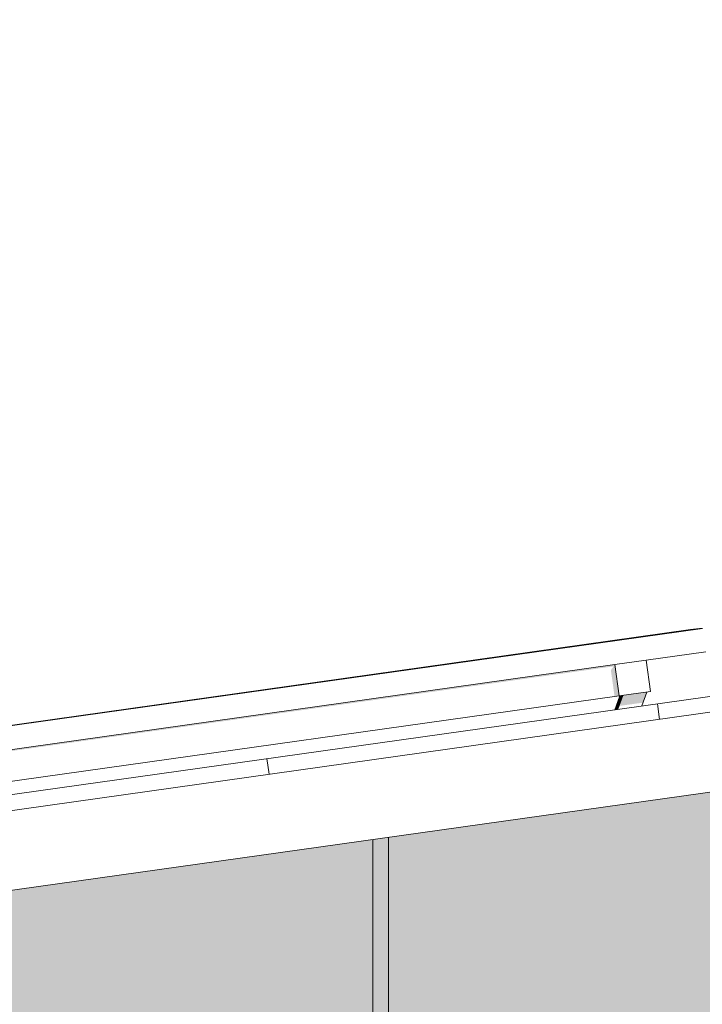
# Model space of a CAD drawing. Header units: metres. Extents: x -52 to 321, y -8 to 26.
# Tile 77 of 256: x -42.897 to -42.032, y 5.99 to 7.238. Entities that reach past the tile are written whole.
import ezdxf

# ---------------------------------------------------------------- set-up
doc = ezdxf.new("R2010")
doc.units = ezdxf.units.M
doc.header["$MEASUREMENT"] = 0
for name, color, linetype in [('10 Fassade', 7, 'Continuous'), ('30 Dachaufbau', 7, 'Continuous'), ('70 PV-Anlage', 7, 'Continuous'), ('94 Genehmigungsplanung Bemaßung', 7, 'Continuous')]:
    doc.layers.add(name, color=color, linetype=linetype)
doc.styles.add('ERSTELLTER_STIL_2', font='arial.ttf')
doc.dimstyles.new('ERSTELLTER_STIL__1', dxfattribs={"dimtxt": 0.25, "dimasz": 0.19, "dimexe": 0.18, "dimexo": 0.1, "dimgap": 0, "dimtad": 1, "dimtih": 1, "dimtoh": 1, "dimzin": 0, "dimdsep": 46, "dimtxsty": 'ERSTELLTER_STIL_2', "dimblk": 'ARROWHEAD_6', "dimblk1": 'ARROWHEAD_6', "dimblk2": 'ARROWHEAD_6', "dimcen": 0.09, "dimclrd": 7, "dimclre": 7, "dimclrt": 7, "dimazin": 0, "dimtfac": 1, "dimtdec": 4, "dimtmove": 0, "dimatfit": 3, "dimfxl": 1, "dimtolj": 1, "dimtzin": 0, "dimarcsym": 0})

# ---------------------------------------------------------------- blocks, each defined once
blk = doc.blocks.new('*X2', base_point=(-33357.279, 0))
at = {"layer": '30 Dachaufbau', "color": 7, "linetype": 'Continuous', "lineweight": 13}
for p, q in [((-42.0861, 6.3514), (-42.0889, 6.3712)), ((-42.0861, 6.3514), (-42.0889, 6.3712)), ((-42.5812, 6.2818), (-42.584, 6.3016)), ((-42.5812, 6.2818), (-42.584, 6.3016))]:
    blk.add_line(p, q, dxfattribs=at)
blk = doc.blocks.new('*D18', base_point=(-33357.279, 0))
at = {"layer": '94 Genehmigungsplanung Bemaßung', "color": 7, "linetype": 'Continuous', "lineweight": 13}
for p, q in [((-43.9997, 9.5481), (-43.9997, 9.9231)), ((-28.1801, 9.5481), (-28.1801, 9.9231)), ((-43.8997, 9.8356), (-44.0997, 9.6356)), ((-28.2801, 9.6356), (-28.0801, 9.8356)), ((-43.9997, 9.7356), (-28.1801, 9.7356)), ((-28.1801, 9.7356), (-28.0301, 9.7356))]:
    blk.add_line(p, q, dxfattribs=at)
at = {"layer": '94 Genehmigungsplanung Bemaßung', "color": 7, "lineweight": 13, "insert": (-36.5189, 9.7856), "char_height": 0.25, "attachment_point": 7, "style": 'ERSTELLTER_STIL_2'}
blk.add_mtext('\\A1;{\\pql;\\fArial|b0|i0|c0|p0;\\W1.000000;15,82}', dxfattribs=at)
blk = doc.blocks.new('ARROWHEAD_6')
at = {"color": 0, "linetype": 'Continuous', "lineweight": 0}
for p, q in [((-0.5, -0.5), (0.5, 0.5)), ((0, 0), (-1, 0))]:
    blk.add_line(p, q, dxfattribs=at)

msp = doc.modelspace()

# ---------------------------------------------------------------- hatches: boundary and pattern name
at = {"layer": '10 Fassade', "linetype": 'Continuous', "lineweight": 0, "true_color": 0x000000}
for points in [[(-42.4297, 5.71), (-41.6718, 5.71), (-39.8997, 5.9591), (-39.8997, 6.44), (-40.7371, 6.44), (-42.4297, 6.2021)], [(-42.4497, 5.71), (-42.4797, 5.71), (-42.4797, 5.69), (-42.4497, 5.69), (-42.4497, 4.96), (-42.4497, 4.94), (-42.4497, 4.9317), (-42.4355, 4.9317), (-42.4497, 4.9117), (-42.4497, 4.21), (-42.4497, 4.19), (-42.4497, 4.1817), (-42.4355, 4.1817), (-42.4497, 4.1617), (-42.4497, 3.46), (-42.4497, 3.44), (-42.4497, 3.4317), (-42.4355, 3.4317), (-42.4497, 3.4117), (-42.4497, 2.71), (-42.4497, 2.69), (-42.4497, 2.6817), (-42.4355, 2.6817), (-42.4497, 2.6617), (-42.4497, 1.96), (-42.4497, 1.94), (-42.4497, 1.9317), (-42.4355, 1.9317), (-42.4497, 1.9117), (-42.4497, 1.21), (-42.4497, 1.2), (-42.3997, 1.2), (-42.3997, 1.21), (-42.4297, 1.21), (-42.4297, 1.94), (-42.3997, 1.94), (-42.3997, 1.96), (-42.4297, 1.96), (-42.4297, 2.69), (-42.3997, 2.69), (-42.3997, 2.71), (-42.4297, 2.71), (-42.4297, 3.44), (-42.3997, 3.44), (-42.3997, 3.46), (-42.4297, 3.46), (-42.4297, 4.19), (-42.3997, 4.19), (-42.3997, 4.21), (-42.4297, 4.21), (-42.4297, 4.94), (-42.3997, 4.94), (-42.3997, 4.96), (-42.4297, 4.96), (-42.4297, 5.69), (-42.3997, 5.69), (-42.3997, 5.71), (-42.4297, 5.71), (-42.4297, 6.2021), (-42.4497, 6.1993)], [(-44.0297, 5.71), (-42.4497, 5.71), (-42.4497, 6.1993), (-44.0297, 5.9773)]]:
    msp.add_hatch(color=18, dxfattribs=at).paths.add_polyline_path(points)
at = {"layer": '70 PV-Anlage', "linetype": 'Continuous', "lineweight": 0, "true_color": 0x000000}
for points in [[(-42.0467, 6.4651), (-42.0468, 6.4651), (-42.0468, 6.465)], [(-42.0467, 6.4651), (-42.0467, 6.465), (-42.0466, 6.4651)], [(-42.0465, 6.4651), (-42.0466, 6.4651), (-42.0466, 6.465)], [(-42.0465, 6.4651), (-42.0465, 6.465), (-42.0464, 6.4651)], [(-42.0464, 6.4651), (-42.0464, 6.465), (-42.0463, 6.4651)], [(-42.0463, 6.4651), (-42.0463, 6.465), (-42.0462, 6.4651)], [(-42.0462, 6.4651), (-42.0462, 6.465), (-42.0461, 6.4651)], [(-42.0461, 6.4651), (-42.0461, 6.465), (-42.0461, 6.465), (-42.046, 6.4651)], [(-42.046, 6.4651), (-42.046, 6.465), (-42.0459, 6.4651)], [(-42.0459, 6.4651), (-42.0459, 6.465), (-42.0458, 6.4651)], [(-42.0458, 6.4651), (-42.0458, 6.465), (-42.0457, 6.4651)], [(-42.0455, 6.4651), (-42.0457, 6.4651), (-42.0457, 6.465)], [(-42.0454, 6.4651), (-42.0455, 6.4651), (-42.0455, 6.465)], [(-42.0453, 6.4651), (-42.0454, 6.4651), (-42.0454, 6.465)], [(-42.0452, 6.4651), (-42.0453, 6.4651), (-42.0453, 6.465)], [(-42.0452, 6.4651), (-42.0452, 6.465), (-42.0451, 6.4651)], [(-42.045, 6.4651), (-42.0451, 6.4651), (-42.0451, 6.465)], [(-42.045, 6.4651), (-42.045, 6.465), (-42.0449, 6.4651)], [(-42.0449, 6.4651), (-42.0449, 6.465), (-42.0448, 6.4651)], [(-42.0448, 6.4651), (-42.0448, 6.465), (-42.0447, 6.4651)], [(-42.0447, 6.4651), (-42.0447, 6.465), (-42.0446, 6.4651)], [(-42.0446, 6.4651), (-42.0446, 6.465), (-42.0445, 6.4651)], [(-42.0445, 6.4651), (-42.0445, 6.465), (-42.0444, 6.4651)], [(-42.0444, 6.4651), (-42.0444, 6.465), (-42.0443, 6.4651)], [(-42.0442, 6.4651), (-42.0442, 6.465), (-42.0441, 6.4651)], [(-42.0441, 6.4651), (-42.0441, 6.465), (-42.044, 6.4651)], [(-42.044, 6.4651), (-42.044, 6.465), (-42.0439, 6.4651)], [(-42.0439, 6.4651), (-42.0439, 6.465), (-42.0438, 6.4651)], [(-42.0438, 6.4651), (-42.0438, 6.465), (-42.0437, 6.4651)], [(-42.0437, 6.4651), (-42.0437, 6.465), (-42.0436, 6.4651)], [(-42.0436, 6.4651), (-42.0436, 6.465), (-42.0435, 6.4651)], [(-42.0435, 6.4651), (-42.0435, 6.465), (-42.0434, 6.4651)], [(-42.0434, 6.4651), (-42.0434, 6.465), (-42.0433, 6.4651)], [(-42.0432, 6.4651), (-42.0433, 6.4651), (-42.0433, 6.465)], [(-42.0432, 6.4651), (-42.0432, 6.465), (-42.0431, 6.4651)], [(-43.6877, 6.2036), (-43.6874, 6.2017), (-42.1444, 6.4186), (-42.1479, 6.4137), (-42.1432, 6.3803), (-42.1373, 6.3811), (-42.1429, 6.4207)], [(-42.1429, 6.3636), (-42.1428, 6.3636), (-42.1364, 6.3812), (-42.1366, 6.3812)], [(-42.1364, 6.3812), (-42.1428, 6.3636), (-42.1427, 6.3636), (-42.1363, 6.3813)], [(-42.1363, 6.3813), (-42.1427, 6.3636), (-42.1426, 6.3636), (-42.1362, 6.3813)], [(-42.1362, 6.3813), (-42.1426, 6.3636), (-42.1425, 6.3637), (-42.1361, 6.3813)], [(-42.1361, 6.3813), (-42.1425, 6.3637), (-42.1424, 6.3637), (-42.136, 6.3813)], [(-42.136, 6.3813), (-42.1424, 6.3637), (-42.1423, 6.3637), (-42.1359, 6.3813)], [(-42.1359, 6.3813), (-42.1422, 6.3637), (-42.1421, 6.3637), (-42.1358, 6.3813)], [(-42.1358, 6.3813), (-42.1421, 6.3637), (-42.142, 6.3637), (-42.1357, 6.3814)], [(-42.1356, 6.3814), (-42.142, 6.3637), (-42.1419, 6.3637), (-42.1355, 6.3814)], [(-42.1419, 6.3637), (-42.1418, 6.3638), (-42.1354, 6.3814), (-42.1355, 6.3814)], [(-42.1418, 6.3638), (-42.1417, 6.3638), (-42.1353, 6.3814), (-42.1354, 6.3814)], [(-42.1353, 6.3814), (-42.1417, 6.3638), (-42.1416, 6.3638), (-42.1352, 6.3814)], [(-42.1352, 6.3814), (-42.1416, 6.3638), (-42.1415, 6.3638), (-42.1351, 6.3814)], [(-42.1351, 6.3814), (-42.1414, 6.3638), (-42.1413, 6.3638), (-42.135, 6.3814)], [(-42.135, 6.3814), (-42.1413, 6.3638), (-42.1412, 6.3638), (-42.1349, 6.3815)], [(-42.1348, 6.3815), (-42.1412, 6.3638), (-42.1411, 6.3639), (-42.1347, 6.3815)], [(-42.1347, 6.3815), (-42.1411, 6.3639), (-42.141, 6.3639), (-42.1346, 6.3815)], [(-42.1346, 6.3815), (-42.141, 6.3639), (-42.1409, 6.3639), (-42.1345, 6.3815)], [(-42.1345, 6.3815), (-42.1409, 6.3639), (-42.1408, 6.3639), (-42.1344, 6.3815)], [(-42.1344, 6.3815), (-42.1408, 6.3639), (-42.1407, 6.3639), (-42.1343, 6.3815)], [(-42.1343, 6.3815), (-42.1407, 6.3639), (-42.1405, 6.3639), (-42.1342, 6.3816)], [(-42.1342, 6.3816), (-42.1405, 6.3639), (-42.1404, 6.3639), (-42.1341, 6.3816)], [(-42.1341, 6.3816), (-42.1404, 6.3639), (-42.1403, 6.364), (-42.1339, 6.3816)], [(-42.1339, 6.3816), (-42.1403, 6.364), (-42.1402, 6.364), (-42.1338, 6.3816)], [(-42.1338, 6.3816), (-42.1402, 6.364), (-42.1401, 6.364), (-42.1337, 6.3816)], [(-42.1337, 6.3816), (-42.1401, 6.364), (-42.14, 6.364), (-42.1336, 6.3816)], [(-42.1336, 6.3816), (-42.14, 6.364), (-42.1399, 6.364), (-42.1335, 6.3817)], [(-42.1335, 6.3817), (-42.1399, 6.364), (-42.1397, 6.364), (-42.1334, 6.3817)], [(-42.1334, 6.3817), (-42.1397, 6.364), (-42.1396, 6.3641), (-42.1333, 6.3817)], [(-42.1333, 6.3817), (-42.1396, 6.3641), (-42.1395, 6.3641), (-42.1331, 6.3817)], [(-42.1331, 6.3817), (-42.1395, 6.3641), (-42.1394, 6.3641), (-42.133, 6.3817)], [(-42.133, 6.3817), (-42.1394, 6.3641), (-42.1393, 6.3641), (-42.1329, 6.3817)], [(-42.1329, 6.3817), (-42.1393, 6.3641), (-42.1392, 6.3641), (-42.1328, 6.3818)], [(-42.1328, 6.3818), (-42.1392, 6.3641), (-42.1391, 6.3641), (-42.1327, 6.3818)], [(-42.1327, 6.3818), (-42.1391, 6.3641), (-42.139, 6.3642), (-42.1326, 6.3818)], [(-42.1374, 6.3684), (-42.1077, 6.3725), (-42.1069, 6.3737), (-42.1024, 6.386), (-42.1326, 6.3818)]]:
    msp.add_hatch(color=18, dxfattribs=at).paths.add_polyline_path(points)

# ---------------------------------------------------------------- linework, layer by layer
at = {"layer": '10 Fassade', "color": 7, "linetype": 'Continuous', "lineweight": 13}
for p, q in [((-42.4297, 5.71), (-42.4297, 6.2021)), ((-42.4497, 5.71), (-42.4497, 6.1993))]:
    msp.add_line(p, q, dxfattribs=at)
at = {"layer": '30 Dachaufbau', "color": 7, "linetype": 'Continuous', "lineweight": 13}
for p, q in [((-44.5645, 6.0233), (-36.0897, 7.2143)), ((-36.0897, 7.1941), (-44.5618, 6.0035)), ((-36.0897, 7.0931), (-44.5478, 5.9044))]:
    msp.add_line(p, q, dxfattribs=at)
at = {"layer": '70 PV-Anlage', "color": 7, "linetype": 'Continuous', "lineweight": 13}
for p, q in [((-43.7315, 6.2278), (-42.0317, 6.4667)), ((-43.7204, 6.2298), (-42.0468, 6.4651)), ((-43.7203, 6.2298), (-42.0467, 6.4651)), ((-43.7202, 6.2298), (-42.0466, 6.4651)), ((-43.7201, 6.2298), (-42.0465, 6.4651)), ((-43.72, 6.2298), (-42.0464, 6.4651)), ((-43.7199, 6.2298), (-42.0463, 6.4651)), ((-43.7197, 6.2298), (-42.0462, 6.4651)), ((-43.7196, 6.2298), (-42.0461, 6.4651)), ((-43.7195, 6.2298), (-42.046, 6.4651)), ((-43.7194, 6.2298), (-42.0459, 6.4651)), ((-43.7193, 6.2298), (-42.0458, 6.4651)), ((-43.7192, 6.2298), (-42.0457, 6.4651)), ((-43.7191, 6.2298), (-42.0455, 6.4651)), ((-43.719, 6.2298), (-42.0454, 6.4651)), ((-43.7189, 6.2298), (-42.0453, 6.4651)), ((-43.7188, 6.2298), (-42.0452, 6.4651)), ((-43.7187, 6.2298), (-42.0451, 6.4651)), ((-43.7186, 6.2298), (-42.045, 6.4651)), ((-43.7184, 6.2298), (-42.0449, 6.4651)), ((-43.7183, 6.2298), (-42.0448, 6.4651)), ((-43.7182, 6.2298), (-42.0447, 6.4651)), ((-43.7181, 6.2298), (-42.0446, 6.4651)), ((-43.718, 6.2298), (-42.0445, 6.4651)), ((-43.7179, 6.2298), (-42.0444, 6.4651)), ((-43.7178, 6.2298), (-42.0442, 6.4651)), ((-43.7177, 6.2298), (-42.0441, 6.4651)), ((-43.7176, 6.2298), (-42.044, 6.4651)), ((-43.7175, 6.2298), (-42.0439, 6.4651)), ((-43.7174, 6.2298), (-42.0438, 6.4651)), ((-43.7173, 6.2298), (-42.0437, 6.4651)), ((-43.7172, 6.2298), (-42.0436, 6.4651)), ((-43.717, 6.2298), (-42.0435, 6.4651)), ((-43.7169, 6.2298), (-42.0434, 6.4651)), ((-43.7168, 6.2298), (-42.0433, 6.4651)), ((-43.7167, 6.2298), (-42.0432, 6.4651)), ((-42.0355, 6.4667), (-42.0468, 6.4651)), ((-42.0468, 6.4651), (-42.0467, 6.4651)), ((-42.0353, 6.4667), (-42.0467, 6.4651)), ((-42.0467, 6.4651), (-42.0466, 6.4651)), ((-42.0352, 6.4667), (-42.0466, 6.4651)), ((-42.0466, 6.4651), (-42.0465, 6.4651)), ((-42.0351, 6.4667), (-42.0465, 6.4651)), ((-42.0465, 6.4651), (-42.0464, 6.4651)), ((-42.035, 6.4667), (-42.0464, 6.4651)), ((-42.0464, 6.4651), (-42.0463, 6.4651)), ((-42.0349, 6.4667), (-42.0463, 6.4651)), ((-42.0463, 6.4651), (-42.0462, 6.4651)), ((-42.0348, 6.4667), (-42.0462, 6.4651)), ((-42.0462, 6.4651), (-42.0461, 6.4651)), ((-42.0347, 6.4667), (-42.0461, 6.4651)), ((-42.0461, 6.4651), (-42.046, 6.4651)), ((-42.0346, 6.4667), (-42.046, 6.4651)), ((-42.046, 6.4651), (-42.0459, 6.4651)), ((-42.0345, 6.4667), (-42.0459, 6.4651)), ((-42.0459, 6.4651), (-42.0458, 6.4651)), ((-42.0344, 6.4667), (-42.0458, 6.4651)), ((-42.0458, 6.4651), (-42.0457, 6.4651)), ((-42.0343, 6.4667), (-42.0457, 6.4651)), ((-42.0457, 6.4651), (-42.0455, 6.4651)), ((-42.0342, 6.4667), (-42.0455, 6.4651)), ((-42.0455, 6.4651), (-42.0454, 6.4651)), ((-42.034, 6.4667), (-42.0454, 6.4651)), ((-42.0454, 6.4651), (-42.0453, 6.4651)), ((-42.0339, 6.4667), (-42.0453, 6.4651)), ((-42.0453, 6.4651), (-42.0452, 6.4651)), ((-42.0338, 6.4667), (-42.0452, 6.4651)), ((-42.0452, 6.4651), (-42.0451, 6.4651)), ((-42.0337, 6.4667), (-42.0451, 6.4651)), ((-42.0451, 6.4651), (-42.045, 6.4651)), ((-42.0336, 6.4667), (-42.045, 6.4651)), ((-42.045, 6.4651), (-42.0449, 6.4651)), ((-42.0335, 6.4667), (-42.0449, 6.4651)), ((-42.0449, 6.4651), (-42.0448, 6.4651)), ((-42.0334, 6.4667), (-42.0448, 6.4651)), ((-42.0448, 6.4651), (-42.0447, 6.4651)), ((-42.0333, 6.4667), (-42.0447, 6.4651)), ((-42.0447, 6.4651), (-42.0446, 6.4651)), ((-42.0332, 6.4667), (-42.0446, 6.4651)), ((-42.0446, 6.4651), (-42.0445, 6.4651)), ((-42.0331, 6.4667), (-42.0445, 6.4651)), ((-42.0445, 6.4651), (-42.0444, 6.4651)), ((-42.033, 6.4667), (-42.0444, 6.4651)), ((-42.0444, 6.4651), (-42.0443, 6.4651)), ((-42.0329, 6.4667), (-42.0442, 6.4651)), ((-42.0442, 6.4651), (-42.0441, 6.4651)), ((-42.0328, 6.4667), (-42.0441, 6.4651)), ((-42.0441, 6.4651), (-42.044, 6.4651)), ((-42.0326, 6.4667), (-42.044, 6.4651)), ((-42.044, 6.4651), (-42.0439, 6.4651)), ((-42.0325, 6.4667), (-42.0439, 6.4651)), ((-42.0439, 6.4651), (-42.0438, 6.4651)), ((-42.0324, 6.4667), (-42.0438, 6.4651)), ((-42.0438, 6.4651), (-42.0437, 6.4651)), ((-42.0323, 6.4667), (-42.0437, 6.4651)), ((-42.0437, 6.4651), (-42.0436, 6.4651)), ((-42.0322, 6.4667), (-42.0436, 6.4651)), ((-42.0436, 6.4651), (-42.0435, 6.4651)), ((-42.0321, 6.4667), (-42.0435, 6.4651)), ((-42.0435, 6.4651), (-42.0434, 6.4651)), ((-42.032, 6.4667), (-42.0434, 6.4651)), ((-42.0434, 6.4651), (-42.0433, 6.4651)), ((-42.0319, 6.4667), (-42.0433, 6.4651)), ((-42.0433, 6.4651), (-42.0432, 6.4651)), ((-42.0318, 6.4667), (-42.0432, 6.4651)), ((-42.0432, 6.4651), (-42.0431, 6.4651)), ((-42.0353, 6.4667), (-42.0355, 6.4667)), ((-42.0352, 6.4667), (-42.0353, 6.4667)), ((-42.0351, 6.4667), (-42.0352, 6.4667)), ((-42.035, 6.4667), (-42.0351, 6.4667)), ((-42.0349, 6.4667), (-42.035, 6.4667)), ((-42.0348, 6.4667), (-42.0349, 6.4667)), ((-42.0347, 6.4667), (-42.0348, 6.4667)), ((-42.0346, 6.4667), (-42.0347, 6.4667)), ((-42.0345, 6.4667), (-42.0346, 6.4667)), ((-42.0344, 6.4667), (-42.0345, 6.4667)), ((-42.0343, 6.4667), (-42.0344, 6.4667)), ((-42.0342, 6.4667), (-42.0343, 6.4667)), ((-42.034, 6.4667), (-42.0342, 6.4667)), ((-42.0339, 6.4667), (-42.034, 6.4667)), ((-42.0338, 6.4667), (-42.0339, 6.4667)), ((-42.0337, 6.4667), (-42.0338, 6.4667)), ((-42.0336, 6.4667), (-42.0337, 6.4667)), ((-42.0335, 6.4667), (-42.0336, 6.4667)), ((-42.0334, 6.4667), (-42.0335, 6.4667)), ((-42.0333, 6.4667), (-42.0334, 6.4667)), ((-42.0332, 6.4667), (-42.0333, 6.4667)), ((-42.0331, 6.4667), (-42.0332, 6.4667)), ((-42.033, 6.4667), (-42.0331, 6.4667)), ((-42.0329, 6.4667), (-42.033, 6.4667)), ((-42.0328, 6.4667), (-42.0329, 6.4667)), ((-42.0326, 6.4667), (-42.0328, 6.4667)), ((-42.0325, 6.4667), (-42.0326, 6.4667)), ((-42.0324, 6.4667), (-42.0325, 6.4667)), ((-42.0323, 6.4667), (-42.0324, 6.4667)), ((-42.0322, 6.4667), (-42.0323, 6.4667)), ((-42.0321, 6.4667), (-42.0322, 6.4667)), ((-42.032, 6.4667), (-42.0321, 6.4667)), ((-42.0319, 6.4667), (-42.032, 6.4667)), ((-42.1429, 6.4207), (-42.1033, 6.4263)), ((-42.1033, 6.4263), (-42.0275, 6.4369)), ((-42.0977, 6.3867), (-42.1033, 6.4263)), ((-43.6877, 6.2036), (-42.1429, 6.4207)), ((-42.1373, 6.3811), (-42.1429, 6.4207)), ((-43.6821, 6.164), (-42.1373, 6.3811)), ((-42.1366, 6.3812), (-42.1429, 6.3636)), ((-42.1364, 6.3812), (-42.1428, 6.3636)), ((-42.1363, 6.3813), (-42.1427, 6.3636)), ((-42.1362, 6.3813), (-42.1426, 6.3636)), ((-42.1361, 6.3813), (-42.1425, 6.3637)), ((-42.136, 6.3813), (-42.1424, 6.3637)), ((-42.1359, 6.3813), (-42.1422, 6.3637)), ((-42.1358, 6.3813), (-42.1421, 6.3637)), ((-42.1356, 6.3814), (-42.142, 6.3637)), ((-42.1355, 6.3814), (-42.1419, 6.3637)), ((-42.1354, 6.3814), (-42.1418, 6.3638)), ((-42.1353, 6.3814), (-42.1417, 6.3638)), ((-42.1352, 6.3814), (-42.1416, 6.3638)), ((-42.1351, 6.3814), (-42.1414, 6.3638)), ((-42.135, 6.3814), (-42.1413, 6.3638)), ((-42.1348, 6.3815), (-42.1412, 6.3638)), ((-42.1347, 6.3815), (-42.1411, 6.3639)), ((-42.1346, 6.3815), (-42.141, 6.3639)), ((-42.1345, 6.3815), (-42.1409, 6.3639)), ((-42.1344, 6.3815), (-42.1408, 6.3639)), ((-42.1343, 6.3815), (-42.1407, 6.3639)), ((-42.1342, 6.3816), (-42.1405, 6.3639)), ((-42.1341, 6.3816), (-42.1404, 6.3639)), ((-42.1339, 6.3816), (-42.1403, 6.364)), ((-42.1338, 6.3816), (-42.1402, 6.364)), ((-42.1337, 6.3816), (-42.1401, 6.364)), ((-42.1336, 6.3816), (-42.14, 6.364)), ((-42.1335, 6.3817), (-42.1399, 6.364)), ((-42.1334, 6.3817), (-42.1397, 6.364)), ((-42.1333, 6.3817), (-42.1396, 6.3641)), ((-42.1331, 6.3817), (-42.1395, 6.3641)), ((-42.133, 6.3817), (-42.1394, 6.3641)), ((-42.1329, 6.3817), (-42.1393, 6.3641)), ((-42.1328, 6.3818), (-42.1392, 6.3641)), ((-42.1327, 6.3818), (-42.1391, 6.3641)), ((-42.1326, 6.3818), (-42.1389, 6.3642)), ((-42.1373, 6.3811), (-42.0977, 6.3867)), ((-42.1088, 6.3684), (-42.1024, 6.386)), ((-42.1429, 6.3636), (-42.1429, 6.3636)), ((-42.1428, 6.3636), (-42.1428, 6.3636)), ((-42.1428, 6.3636), (-42.1428, 6.3636)), ((-42.1428, 6.3636), (-42.1428, 6.3636)), ((-42.1427, 6.3636), (-42.1427, 6.3636)), ((-42.1427, 6.3636), (-42.1427, 6.3636)), ((-42.1427, 6.3636), (-42.1427, 6.3636)), ((-42.1426, 6.3636), (-42.1426, 6.3636)), ((-42.1426, 6.3636), (-42.1426, 6.3636)), ((-42.1426, 6.3636), (-42.1426, 6.3636)), ((-42.1425, 6.3637), (-42.1425, 6.3637)), ((-42.1425, 6.3637), (-42.1425, 6.3637)), ((-42.1425, 6.3637), (-42.1425, 6.3637)), ((-42.1424, 6.3637), (-42.1424, 6.3637)), ((-42.1424, 6.3637), (-42.1424, 6.3637)), ((-42.1424, 6.3637), (-42.1424, 6.3637)), ((-42.1423, 6.3637), (-42.1423, 6.3637)), ((-42.1422, 6.3637), (-42.1422, 6.3637)), ((-42.1422, 6.3637), (-42.1422, 6.3637)), ((-42.1421, 6.3637), (-42.1421, 6.3637)), ((-42.1421, 6.3637), (-42.1421, 6.3637)), ((-42.1421, 6.3637), (-42.1421, 6.3637)), ((-42.142, 6.3637), (-42.142, 6.3637)), ((-42.142, 6.3637), (-42.142, 6.3637)), ((-42.142, 6.3637), (-42.142, 6.3637)), ((-42.1419, 6.3637), (-42.1419, 6.3637)), ((-42.1419, 6.3637), (-42.1419, 6.3637)), ((-42.1419, 6.3637), (-42.1419, 6.3637)), ((-42.1418, 6.3638), (-42.1418, 6.3638)), ((-42.1418, 6.3638), (-42.1418, 6.3638)), ((-42.1418, 6.3638), (-42.1418, 6.3638)), ((-42.1417, 6.3638), (-42.1417, 6.3638)), ((-42.1417, 6.3638), (-42.1417, 6.3638)), ((-42.1417, 6.3638), (-42.1417, 6.3638)), ((-42.1416, 6.3638), (-42.1416, 6.3638)), ((-42.1416, 6.3638), (-42.1416, 6.3638)), ((-42.1416, 6.3638), (-42.1416, 6.3638)), ((-42.1415, 6.3638), (-42.1415, 6.3638)), ((-42.1415, 6.3638), (-42.1415, 6.3638)), ((-42.1415, 6.3638), (-42.1415, 6.3638)), ((-42.1413, 6.3638), (-42.1413, 6.3638)), ((-42.1413, 6.3638), (-42.1413, 6.3638)), ((-42.1413, 6.3638), (-42.1413, 6.3638)), ((-42.1412, 6.3638), (-42.1412, 6.3638)), ((-42.1412, 6.3638), (-42.1412, 6.3638)), ((-42.1412, 6.3638), (-42.1412, 6.3638)), ((-42.1411, 6.3639), (-42.1411, 6.3639)), ((-42.1411, 6.3639), (-42.1411, 6.3639)), ((-42.1411, 6.3639), (-42.1411, 6.3639)), ((-42.141, 6.3639), (-42.141, 6.3639)), ((-42.141, 6.3639), (-42.141, 6.3639)), ((-42.141, 6.3639), (-42.141, 6.3639)), ((-42.1409, 6.3639), (-42.1409, 6.3639)), ((-42.1409, 6.3639), (-42.1409, 6.3639)), ((-42.1409, 6.3639), (-42.1409, 6.3639)), ((-42.1408, 6.3639), (-42.1408, 6.3639)), ((-42.1408, 6.3639), (-42.1408, 6.3639)), ((-42.1408, 6.3639), (-42.1408, 6.3639)), ((-42.1407, 6.3639), (-42.1407, 6.3639)), ((-42.1407, 6.3639), (-42.1407, 6.3639)), ((-42.1407, 6.3639), (-42.1407, 6.3639)), ((-42.1405, 6.3639), (-42.1405, 6.3639)), ((-42.1405, 6.3639), (-42.1405, 6.3639)), ((-42.1405, 6.3639), (-42.1405, 6.3639)), ((-42.1404, 6.3639), (-42.1404, 6.3639)), ((-42.1404, 6.3639), (-42.1404, 6.3639)), ((-42.1404, 6.3639), (-42.1404, 6.3639)), ((-42.1403, 6.364), (-42.1403, 6.364)), ((-42.1403, 6.364), (-42.1403, 6.364)), ((-42.1403, 6.364), (-42.1403, 6.364)), ((-42.1402, 6.364), (-42.1402, 6.364)), ((-42.1402, 6.364), (-42.1402, 6.364)), ((-42.1402, 6.364), (-42.1402, 6.364)), ((-42.1401, 6.364), (-42.1401, 6.364)), ((-42.1401, 6.364), (-42.1401, 6.364)), ((-42.1401, 6.364), (-42.1401, 6.364)), ((-42.14, 6.364), (-42.14, 6.364)), ((-42.14, 6.364), (-42.14, 6.364)), ((-42.14, 6.364), (-42.14, 6.364)), ((-42.1399, 6.364), (-42.1399, 6.364)), ((-42.1399, 6.364), (-42.1399, 6.364)), ((-42.1399, 6.364), (-42.1399, 6.364)), ((-42.1397, 6.364), (-42.1397, 6.364)), ((-42.1397, 6.364), (-42.1397, 6.364)), ((-42.1397, 6.364), (-42.1397, 6.364)), ((-42.1396, 6.3641), (-42.1396, 6.3641)), ((-42.1396, 6.3641), (-42.1396, 6.3641)), ((-42.1396, 6.3641), (-42.1396, 6.3641)), ((-42.1395, 6.3641), (-42.1395, 6.3641)), ((-42.1395, 6.3641), (-42.1395, 6.3641)), ((-42.1395, 6.3641), (-42.1395, 6.3641)), ((-42.1394, 6.3641), (-42.1394, 6.3641)), ((-42.1394, 6.3641), (-42.1394, 6.3641)), ((-42.1394, 6.3641), (-42.1394, 6.3641)), ((-42.1393, 6.3641), (-42.1393, 6.3641)), ((-42.1393, 6.3641), (-42.1393, 6.3641)), ((-42.1393, 6.3641), (-42.1393, 6.3641)), ((-42.1392, 6.3641), (-42.1392, 6.3641)), ((-42.1392, 6.3641), (-42.1392, 6.3641)), ((-42.1392, 6.3641), (-42.1392, 6.3641)), ((-42.1391, 6.3641), (-42.1391, 6.3641)), ((-42.1391, 6.3641), (-42.1391, 6.3641)), ((-42.1391, 6.3641), (-42.1391, 6.3641)), ((-42.139, 6.3642), (-42.139, 6.3642))]:
    msp.add_line(p, q, dxfattribs=at)

# ---------------------------------------------------------------- block references
at = {"layer": '30 Dachaufbau', "lineweight": 0}
msp.add_blockref('*X2', (-33357.279, 0), dxfattribs=at)

# ---------------------------------------------------------------- dimensions: what is measured, and where the dimension line sits
at = {"layer": '94 Genehmigungsplanung Bemaßung', "color": 7, "linetype": 'Continuous', "lineweight": 13}
dim = msp.add_linear_dim(base=(-28.1801, 9.7356), p1=(-43.9997, 1.2), p2=(-28.1801, 1.2), dimstyle='ERSTELLTER_STIL__1', dxfattribs=at)
dim.commit()
dim.dimension.update_dxf_attribs({"geometry": '*D18', "text_midpoint": (-36.1001, 9.9106), "dimtype": 160})

doc.saveas('drawing.dxf')
